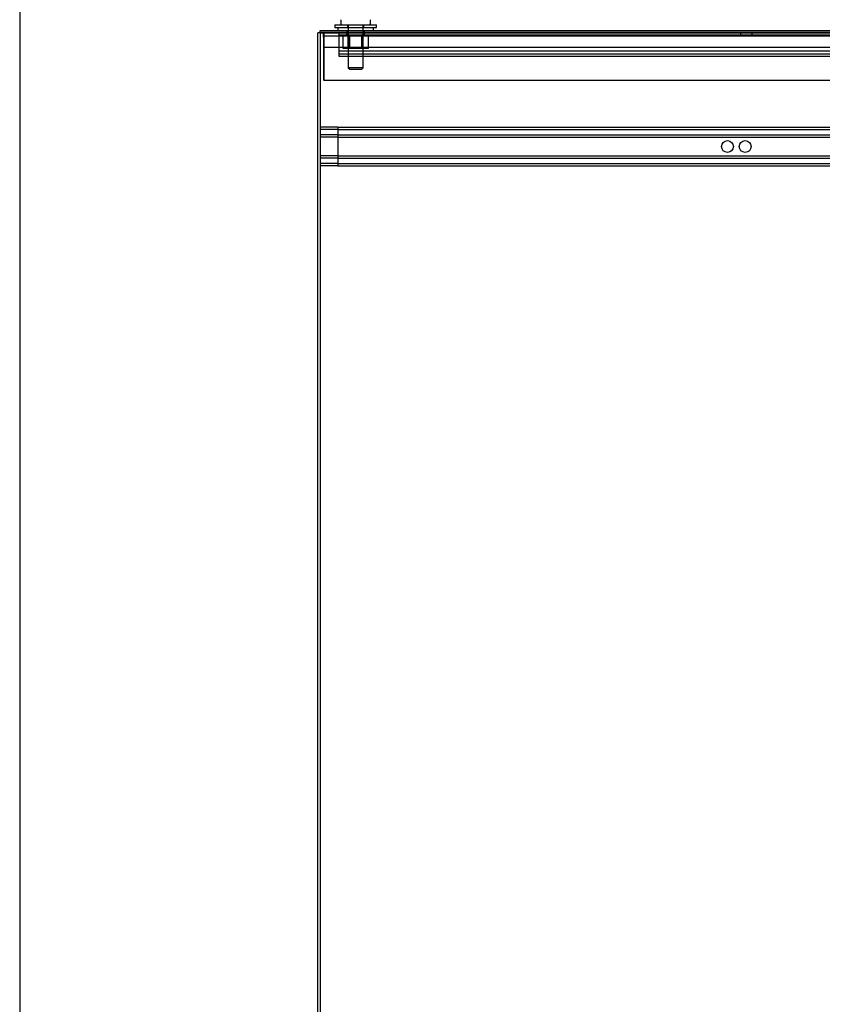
# Model space of a CAD drawing. Header units: inches. Extents: x 1 to 359, y -2 to 239.
# Tile 4 of 65: x 1 to 35, y 116 to 158. Entities that reach past the tile are written whole.
import ezdxf
from ezdxf.enums import TextEntityAlignment as Align
from ezdxf.lldxf.tags import DXFTag

# ---------------------------------------------------------------- set-up
doc = ezdxf.new("R2010")
doc.units = ezdxf.units.IN
doc.header["$MEASUREMENT"] = 0
for name, color, linetype in [('COM53964-5', 7, 'Continuous'), ('COM56676-2', 7, 'Continuous'), ('COM71298-10', 7, 'Continuous'), ('COM71300-11', 7, 'Continuous'), ('COM71304', 7, 'Continuous'), ('Default', 7, 'Continuous'), ('NTS18024', 7, 'Continuous'), ('SCS86414', 7, 'Continuous'), ('WAF25377', 7, 'Continuous'), ('WAM254785', 7, 'Continuous')]:
    doc.layers.add(name, color=color, linetype=linetype)
doc.styles.add('SEACAD_Times_New_Roman', font='times.ttf')
tags = doc.linetypes.add('HIDDEN2', pattern=[0.1875, 0.125, -0.0625]).pattern_tags.tags
tags[6:7] = [DXFTag(74, 4), DXFTag(75, 0), DXFTag(340, '0'), DXFTag(46, 0.0), DXFTag(50, 0.0), DXFTag(44, 0.0), DXFTag(45, 0.0)]
tags[4:5] = [DXFTag(74, 4), DXFTag(75, 0), DXFTag(340, '0'), DXFTag(46, 0.0), DXFTag(50, 0.0), DXFTag(44, 0.0), DXFTag(45, 0.0)]
doc.dimstyles.new('HAMMOND_(STH_-_540x360)', dxfattribs={"dimtxt": 2, "dimasz": 2.5, "dimexe": 1, "dimexo": 1, "dimgap": 0.5, "dimtad": 0, "dimtih": 1, "dimtoh": 1, "dimzin": 0, "dimdsep": 46, "dimtxsty": 'SEACAD_Times_New_Roman', "dimblk1": '_SE_FILLED', "dimblk2": '_SE_FILLED', "dimsah": 1, "dimcen": 1, "dimadec": 0, "dimazin": 0, "dimtfac": 0.8, "dimtofl": 0, "dimtmove": 0, "dimatfit": 3, "dimfxl": 1, "dimtolj": 1, "dimtzin": 0, "dimarcsym": 0})

# ---------------------------------------------------------------- blocks, each defined once
blk = doc.blocks.new('SE1')
at = {"layer": 'COM53964-5', "color": 7, "linetype": 'HIDDEN2'}
for p, q in [((14.796, 157.2), (14.796, 157.338)), ((49.171, 157.243), (14.796, 157.243)), ((14.796, 156.476), (14.796, 157.2)), ((31.734, 157.338), (31.734, 157.243)), ((32.234, 157.243), (32.234, 157.338)), ((49.171, 156.559), (14.796, 156.559)), ((14.796, 156.338), (14.796, 156.476)), ((49.171, 156.433), (14.796, 156.433)), ((49.171, 156.338), (14.796, 156.338)), ((14.748, 153.347), (14.001, 153.347)), ((14.748, 153.252), (14.001, 153.252)), ((14.748, 153.028), (14.001, 153.028)), ((14.748, 153.347), (14.748, 153.209)), ((14.748, 153.347), (49.123, 153.347)), ((14.748, 153.252), (49.123, 153.252)), ((14.748, 153.209), (14.748, 151.86)), ((14.748, 153.028), (49.123, 153.028)), ((14.748, 152.933), (14.001, 152.933)), ((14.748, 152.933), (49.123, 152.933)), ((14.748, 152.136), (14.001, 152.136)), ((14.748, 152.041), (14.001, 152.041)), ((14.748, 151.817), (14.001, 151.817)), ((14.748, 152.136), (49.123, 152.136)), ((14.748, 152.041), (49.123, 152.041)), ((14.748, 151.86), (14.748, 151.722)), ((14.748, 151.817), (49.123, 151.817)), ((14.748, 151.722), (14.001, 151.722)), ((14.748, 151.722), (49.123, 151.722))]:
    blk.add_line(p, q, dxfattribs=at)
for centre in [(31.189, 152.534), (31.936, 152.534)]:
    blk.add_circle(centre, 0.25, dxfattribs=at)
at = {"layer": 'COM56676-2', "color": 7, "linetype": 'HIDDEN2'}
for p, q in [((14.146, 157.153), (14.146, 157.338)), ((14.146, 157.213), (14.156, 157.213)), ((14.156, 157.338), (14.156, 157.153)), ((14.156, 157.213), (49.656, 157.213)), ((15.115, 157.338), (15.115, 157.213)), ((15.125, 157.338), (15.125, 157.213)), ((15.865, 157.213), (15.865, 157.338)), ((15.875, 157.213), (15.875, 157.338)), ((14.146, 157.153), (14.146, 156.713)), ((14.156, 157.153), (14.156, 155.338)), ((14.146, 156.713), (14.146, 155.338)), ((14.146, 156.713), (14.156, 156.713)), ((49.656, 156.713), (14.156, 156.713)), ((14.156, 155.338), (14.146, 155.338)), ((14.156, 155.338), (49.656, 155.338))]:
    blk.add_line(p, q, dxfattribs=at)
at = {"layer": 'COM71298-10', "color": 7, "linetype": 'Continuous'}
for p, q in [((14.001, 157.433), (49.823, 157.433)), ((14.001, 157.343), (14.001, 157.433))]:
    blk.add_line(p, q, dxfattribs=at)
at = {"layer": 'COM71298-10', "color": 7, "linetype": 'HIDDEN2'}
for p, q in [((14.001, 157.338), (49.823, 157.338)), ((15.125, 157.433), (15.125, 157.338)), ((15.875, 157.338), (15.875, 157.433))]:
    blk.add_line(p, q, dxfattribs=at)
at = {"layer": 'COM71300-11', "color": 7, "linetype": 'Continuous'}
for p, q in [((14.001, 157.343), (14.001, 67.468)), ((49.871, 157.343), (14.001, 157.343))]:
    blk.add_line(p, q, dxfattribs=at)
at = {"layer": 'COM71304', "color": 7, "linetype": 'Continuous'}
for p in [(13.906, 67.468), (14.001, 157.338)]:
    blk.add_line(p, (13.906, 157.338), dxfattribs=at)
at = {"layer": 'NTS18024', "color": 7, "linetype": 'HIDDEN2'}
for p, q in [((14.965, 156.668), (14.965, 157.213)), ((15.188, 156.668), (15.188, 157.213)), ((15.237, 156.668), (15.237, 157.213)), ((15.237, 157.213), (15.237, 156.668)), ((15.763, 156.668), (15.763, 157.213)), ((15.763, 156.668), (15.763, 157.213)), ((15.813, 156.668), (15.813, 157.213)), ((16.038, 156.668), (16.038, 157.213)), ((15.237, 156.668), (14.965, 156.668)), ((15.763, 156.668), (15.237, 156.668)), ((16.038, 156.668), (15.763, 156.668))]:
    blk.add_line(p, q, dxfattribs=at)
at = {"layer": 'SCS86414', "color": 7, "linetype": 'Continuous'}
for p, q in [((14.875, 157.852), (14.875, 157.733)), ((16.125, 157.733), (16.125, 157.852))]:
    blk.add_line(p, q, dxfattribs=at)
at = {"layer": 'SCS86414', "color": 7, "linetype": 'HIDDEN2'}
for p, q in [((15.188, 157.673), (15.188, 155.858)), ((15.812, 155.858), (15.812, 157.673)), ((15.812, 155.858), (15.188, 155.858)), ((15.188, 155.858), (15.248, 155.798)), ((15.248, 155.798), (15.752, 155.798)), ((15.752, 155.798), (15.812, 155.858))]:
    blk.add_line(p, q, dxfattribs=at)
at = {"layer": 'SCS86414', "color": 7, "linetype": 'Continuous'}
for centre, start, end in [((14.935, 157.852), 140.3214, 180), ((14.935, 157.733), 180, 270), ((16.065, 157.733), 270, 0), ((16.065, 157.852), 0, 39.6786)]:
    blk.add_arc(centre, 0.06, start, end, dxfattribs=at)
at = {"layer": 'WAF25377', "color": 7, "linetype": 'Continuous'}
for p, q in [((14.625, 157.673), (16.375, 157.673)), ((14.625, 157.673), (14.625, 157.558)), ((16.375, 157.558), (16.375, 157.673)), ((14.625, 157.558), (16.375, 157.558))]:
    blk.add_line(p, q, dxfattribs=at)
at = {"layer": 'WAF25377', "color": 7, "linetype": 'HIDDEN2'}
for p, q in [((15.16, 157.673), (15.16, 157.558)), ((15.84, 157.558), (15.84, 157.673))]:
    blk.add_line(p, q, dxfattribs=at)
at = {"layer": 'WAM254785', "color": 7, "linetype": 'Continuous'}
for p, q in [((14.75, 157.558), (14.75, 157.433)), ((16.25, 157.433), (16.25, 157.558))]:
    blk.add_line(p, q, dxfattribs=at)
at = {"layer": 'WAM254785', "color": 7, "linetype": 'HIDDEN2'}
for p, q in [((15.188, 157.558), (15.188, 157.433)), ((15.813, 157.433), (15.813, 157.558))]:
    blk.add_line(p, q, dxfattribs=at)
blk = doc.blocks.new('DMBLK223')
at = {"layer": 'Default', "linetype": 'Continuous', "transparency": 16777216}
for points in [[(16.406, 165.712), (13.906, 165.296), (16.406, 164.879)], [(48.653, 165.712), (48.653, 164.879), (51.153, 165.296)]]:
    blk.add_hatch(color=7, dxfattribs=at).paths.add_polyline_path(points)
at = {"layer": 'Default', "color": 7, "linetype": 'Continuous', "transparency": 16777216}
for p, q in [((13.906, 158.338), (13.906, 166.296)), ((51.153, 155.588), (51.153, 166.296)), ((13.906, 165.296), (28.417, 165.296)), ((36.642, 165.296), (51.153, 165.296))]:
    blk.add_line(p, q, dxfattribs=at)
at = {"layer": 'Default', "color": 7, "linetype": 'Continuous', "transparency": 16777216, "style": 'SEACAD_Times_New_Roman'}
blk.add_text('37.25', height=2, dxfattribs=at).set_placement((29.117, 166.296), align=Align.TOP_LEFT)
blk = doc.blocks.new('_SE_FILLED')
at = {"color": 0}
blk.add_line((0, 0), (-1, 0), dxfattribs=at)
blk.add_solid([(0, 0), (-1, -0.1665), (-1, 0.1665), (0, 0)], dxfattribs=at)
blk = doc.blocks.new('BORDER')
at = {"layer": 'Default', "color": 7, "linetype": 'Continuous'}
blk.add_line((-41.86, 27.86), (-41.86, 0), dxfattribs=at)

msp = doc.modelspace()

# ---------------------------------------------------------------- block references
at = {"layer": 'Default', "color": 7, "xscale": 8.55, "yscale": 8.55, "zscale": 8.55}
msp.add_blockref('BORDER', (359.223, 0.67), dxfattribs=at)
at = {"layer": 'Default'}
msp.add_blockref('SE1', (0, 0), dxfattribs=at)

# ---------------------------------------------------------------- dimensions: what is measured, and where the dimension line sits
at = {"layer": 'Default', "color": 7, "linetype": 'Continuous'}
dim = msp.add_linear_dim(base=(51.153, 165.296), p1=(13.906, 157.338), p2=(51.153, 154.588), text='\\A1;<>', dimstyle='HAMMOND_(STH_-_540x360)', dxfattribs=at)
dim.commit()
dim.dimension.update_dxf_attribs({"geometry": 'DMBLK223', "text_midpoint": (32.53, 165.296), "dimtype": 160})

doc.saveas('drawing.dxf')
